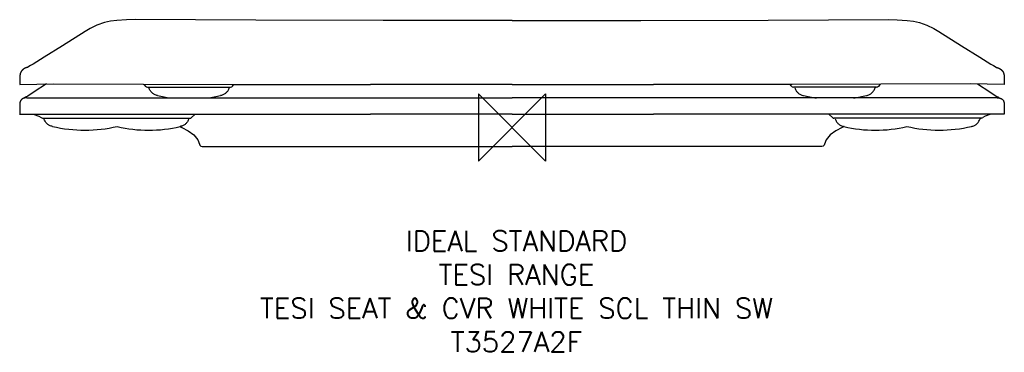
# Model space of a CAD drawing. Header units: millimetres. Extents: x 20687 to 22150, y 54 to 548.
import ezdxf

# ---------------------------------------------------------------- set-up
doc = ezdxf.new("R2010")
doc.units = ezdxf.units.MM
doc.header["$LTSCALE"] = 54.820741
doc.layers.get('0').update_dxf_attribs({"linetype": 'CONTINUOUS'})
doc.layers.add('Origin', color=6, linetype='CONTINUOUS')
doc.layers.add('Text', color=7, linetype='CONTINUOUS')
doc.styles.add('Fastrack', font='simplex.shx')

# ---------------------------------------------------------------- blocks, each defined once
blk = doc.blocks.new('ZPO')
at = {"layer": 'Origin'}
blk.add_lwpolyline([(-50, 50), (-50, -50), (50, 50), (50, -50)], close=True, dxfattribs=at)

msp = doc.modelspace()

# ---------------------------------------------------------------- linework, layer by layer
at = {"color": 2, "linetype": 'Continuous'}
for p, q in [((20821.6, 546.2), (20821.6, 546.2)), ((22015, 546.2), (22014.9, 546.2)), ((20791.2, 535.5), (20784.1, 531.1)), ((22045.4, 535.5), (22052.5, 531.1)), ((20723.1, 492.8), (20706.4, 482.4)), ((22113.4, 492.8), (22130.1, 482.4)), ((20695.5, 476.7), (20695.4, 476.7)), ((20695.7, 476.8), (20695.5, 476.7)), ((20695.9, 476.8), (20695.7, 476.8)), ((20696, 476.9), (20695.9, 476.8)), ((20696.2, 477), (20696, 476.9)), ((20696.4, 477), (20696.2, 477)), ((20696.6, 477.1), (20696.4, 477)), ((20696.7, 477.2), (20696.6, 477.1)), ((20696.9, 477.2), (20696.7, 477.2)), ((20697.1, 477.3), (20696.9, 477.2)), ((20697.3, 477.3), (20697.1, 477.3)), ((20697.5, 477.4), (20697.3, 477.3)), ((20697.7, 477.4), (20697.5, 477.4)), ((20697.9, 477.5), (20697.7, 477.4)), ((20698.1, 477.6), (20697.9, 477.5)), ((20698.3, 477.6), (20698.1, 477.6)), ((20700.3, 478.7), (20698.3, 477.6)), ((20702.7, 480.2), (20700.3, 478.7)), ((20706.4, 482.4), (20702.7, 480.2)), ((22130.1, 482.4), (22133.8, 480.2)), ((22133.8, 480.2), (22136.3, 478.7)), ((22136.3, 478.7), (22138.3, 477.6)), ((22138.3, 477.6), (22138.5, 477.6)), ((22138.5, 477.6), (22138.7, 477.5)), ((22138.7, 477.5), (22138.9, 477.4)), ((22138.9, 477.4), (22139.1, 477.4)), ((22139.1, 477.4), (22139.3, 477.3)), ((22139.3, 477.3), (22139.5, 477.3)), ((22139.5, 477.3), (22139.6, 477.2)), ((22139.6, 477.2), (22139.8, 477.2)), ((22139.8, 477.2), (22140, 477.1)), ((22140, 477.1), (22140.2, 477)), ((22140.2, 477), (22140.4, 477)), ((22140.4, 477), (22140.5, 476.9)), ((22140.5, 476.9), (22140.7, 476.8)), ((22140.7, 476.8), (22140.9, 476.8)), ((22140.9, 476.8), (22141, 476.7)), ((22141, 476.7), (22141.2, 476.7)), ((20686.9, 452.2), (20686.9, 452.2)), ((20708.1, 441), (20698.6, 435)), ((20726.5, 452.9), (20708.1, 441)), ((20708.1, 441), (20708.1, 441)), ((20876.6, 448.2), (21000, 448.2)), ((20878.3, 448.2), (20878.7, 447.1)), ((20997.9, 447.1), (20998.3, 448.2)), ((21002, 452.2), (21003.3, 452.2)), ((21003.3, 450), (21004.5, 451.7)), ((21004.5, 451.7), (21004.9, 452.2)), ((21418.3, 452.2), (21208.1, 452.2)), ((21418.3, 452.2), (21628.4, 452.2)), ((21832, 451.7), (21831.7, 452.2)), ((21833.2, 450), (21832, 451.7)), ((21834.5, 452.2), (21833.2, 452.2)), ((21960, 448.2), (21836.6, 448.2)), ((21838.7, 447.1), (21838.3, 448.2)), ((21958.3, 448.2), (21957.9, 447.1)), ((22110.1, 452.9), (22128.5, 441)), ((22128.5, 441), (22128.5, 441)), ((22128.5, 441), (22138, 435)), ((22149.7, 452.2), (22149.7, 452.2)), ((20695.3, 433.1), (20693.4, 432)), ((20698.6, 435), (20695.3, 433.1)), ((20697.3, 432.2), (21418.3, 432.2)), ((22139.3, 432.2), (21418.3, 432.2)), ((22138, 435), (22141.2, 433.1)), ((22141.2, 433.1), (22143.1, 432)), ((20686.8, 422.4), (20686.6, 408.2)), ((22149.8, 422.4), (22150, 408.2)), ((20686.6, 408.2), (20686.5, 408.2)), ((20686.5, 408.2), (20687, 408.2)), ((20687, 408.2), (21207.8, 408.2)), ((20700.7, 408.2), (20708, 407.3)), ((20720.6, 402.2), (20940, 402.2)), ((20722.3, 402.2), (20722.7, 401.1)), ((20937.9, 401.1), (20938.3, 402.2)), ((20941.5, 402.5), (20947.4, 408.2)), ((21418.3, 408.2), (21208, 408.2)), ((21418.3, 408.2), (21418.3, 408.2)), ((21418.3, 408.2), (21418.3, 408.2)), ((21418.3, 408.2), (21628.6, 408.2)), ((22149.6, 408.2), (21628.8, 408.2)), ((21895.1, 402.5), (21889.2, 408.2)), ((22116, 402.2), (21896.6, 402.2)), ((21898.7, 401.1), (21898.3, 402.2)), ((22114.3, 402.2), (22113.9, 401.1)), ((22135.8, 408.2), (22128.5, 407.3)), ((22150, 408.2), (22149.6, 408.2)), ((22150, 408.2), (22150, 408.2)), ((20924.3, 389.5), (20927.3, 388.4)), ((21912.2, 389.5), (21909.2, 388.4)), ((20957.8, 360.2), (21418.3, 360.2)), ((21878.8, 360.2), (21418.3, 360.2))]:
    msp.add_line(p, q, dxfattribs=at)
for points in [[(20821.6, 546.2), (20812.8, 544.3), (20801.4, 540.5), (20791.2, 535.5)], [(20858.4, 548.5), (20845.5, 548.4), (20830.9, 547.5), (20821.6, 546.2)], [(21418.3, 547.2), (21226.6, 547.3), (21037.5, 547.7), (20858.4, 548.5)], [(21418.3, 547.2), (21610, 547.3), (21799, 547.7), (21978.2, 548.5)], [(21978.2, 548.5), (21991, 548.4), (22005.7, 547.5), (22015, 546.2)], [(22014.9, 546.2), (22023.8, 544.3), (22035.1, 540.5), (22045.4, 535.5)], [(20784, 531.1), (20750.1, 509.7), (20723.1, 492.8)], [(22052.6, 531.1), (22086.5, 509.7), (22113.4, 492.8)], [(20695.4, 476.7), (20695.3, 476.6), (20695.2, 476.6), (20695.1, 476.5), (20695, 476.5), (20695, 476.5), (20694.9, 476.4), (20694.8, 476.4), (20694.7, 476.4), (20694.6, 476.3), (20694.6, 476.3), (20694.5, 476.3), (20694.4, 476.2), (20694.3, 476.2), (20694.3, 476.2), (20694.2, 476.1), (20694.1, 476.1), (20694, 476), (20694, 476), (20693.9, 476), (20693.8, 475.9), (20693.7, 475.9), (20693.7, 475.9), (20693.6, 475.8), (20693.5, 475.8), (20693.5, 475.7), (20693.4, 475.7), (20693.3, 475.7), (20693.2, 475.6), (20693.2, 475.6), (20693.1, 475.5), (20693, 475.5), (20693, 475.5), (20692.9, 475.4), (20692.9, 475.4), (20692.8, 475.4), (20692.7, 475.3), (20692.7, 475.3), (20692.6, 475.2), (20692.6, 475.2), (20692.5, 475.2), (20692.4, 475.1), (20692.4, 475.1), (20692.3, 475.1), (20692.3, 475), (20692.2, 475), (20692.2, 474.9), (20692.1, 474.9), (20692.1, 474.9), (20692, 474.8), (20691.9, 474.8), (20691.9, 474.7), (20691.8, 474.7), (20691.8, 474.7), (20691.7, 474.6), (20691.7, 474.6), (20691.6, 474.5), (20691.5, 474.5), (20691.5, 474.4), (20691.4, 474.4), (20691.4, 474.4), (20691.3, 474.3), (20691.3, 474.3), (20691.2, 474.2), (20691.2, 474.2), (20691.1, 474.1), (20691, 474.1), (20691, 474), (20690.9, 474), (20690.9, 473.9), (20690.8, 473.9), (20690.8, 473.8), (20690.7, 473.8), (20690.6, 473.7), (20690.6, 473.7), (20690.5, 473.6), (20690.5, 473.5), (20690.4, 473.5), (20690.4, 473.4), (20690.3, 473.4), (20690.2, 473.3), (20690.2, 473.2), (20690.1, 473.2), (20690.1, 473.1), (20690, 473.1), (20689.9, 473), (20689.9, 472.9), (20689.8, 472.8), (20689.7, 472.8), (20689.7, 472.7), (20689.6, 472.6), (20689.6, 472.5), (20689.5, 472.4), (20689.4, 472.4), (20689.4, 472.3), (20689.3, 472.2), (20689.2, 472.1), (20689.2, 472), (20689.1, 471.9), (20689, 471.8), (20689, 471.7), (20688.9, 471.6), (20688.8, 471.5), (20688.7, 471.4), (20688.7, 471.3), (20688.6, 471.1), (20688.5, 471), (20688.5, 470.9), (20688.4, 470.8), (20688.3, 470.6), (20688.3, 470.5), (20688.2, 470.3), (20688.1, 470.2), (20688, 470.1), (20688, 469.9), (20687.9, 469.7), (20687.8, 469.6), (20687.8, 469.4), (20687.7, 469.3), (20687.7, 469.1), (20687.6, 468.9), (20687.5, 468.7), (20687.5, 468.6), (20687.4, 468.4), (20687.4, 468.2), (20687.3, 468), (20687.3, 467.8), (20687.2, 467.6), (20687.2, 467.4), (20687.1, 467.2), (20687.1, 467), (20687.1, 466.7), (20687, 466.5), (20687, 466.2), (20686.9, 466), (20686.9, 465.7), (20686.9, 465.4), (20686.8, 465.1), (20686.8, 464.7), (20686.8, 464.4), (20686.8, 464), (20686.8, 463.5), (20686.7, 463), (20686.6, 452.3)], [(22141.2, 476.7), (22141.3, 476.6), (22141.4, 476.6), (22141.4, 476.5), (22141.5, 476.5), (22141.6, 476.5), (22141.7, 476.4), (22141.8, 476.4), (22141.8, 476.4), (22141.9, 476.3), (22142, 476.3), (22142.1, 476.3), (22142.2, 476.2), (22142.2, 476.2), (22142.3, 476.2), (22142.4, 476.1), (22142.5, 476.1), (22142.5, 476), (22142.6, 476), (22142.7, 476), (22142.8, 475.9), (22142.8, 475.9), (22142.9, 475.9), (22143, 475.8), (22143, 475.8), (22143.1, 475.7), (22143.2, 475.7), (22143.3, 475.7), (22143.3, 475.6), (22143.4, 475.6), (22143.5, 475.5), (22143.5, 475.5), (22143.6, 475.5), (22143.7, 475.4), (22143.7, 475.4), (22143.8, 475.4), (22143.8, 475.3), (22143.9, 475.3), (22144, 475.2), (22144, 475.2), (22144.1, 475.2), (22144.1, 475.1), (22144.2, 475.1), (22144.2, 475.1), (22144.3, 475), (22144.4, 475), (22144.4, 474.9), (22144.5, 474.9), (22144.5, 474.9), (22144.6, 474.8), (22144.6, 474.8), (22144.7, 474.7), (22144.7, 474.7), (22144.8, 474.7), (22144.9, 474.6), (22144.9, 474.6), (22145, 474.5), (22145, 474.5), (22145.1, 474.4), (22145.1, 474.4), (22145.2, 474.4), (22145.3, 474.3), (22145.3, 474.3), (22145.4, 474.2), (22145.4, 474.2), (22145.5, 474.1), (22145.5, 474.1), (22145.6, 474), (22145.6, 474), (22145.7, 473.9), (22145.8, 473.9), (22145.8, 473.8), (22145.9, 473.8), (22145.9, 473.7), (22146, 473.7), (22146, 473.6), (22146.1, 473.5), (22146.2, 473.5), (22146.2, 473.4), (22146.3, 473.4), (22146.3, 473.3), (22146.4, 473.2), (22146.5, 473.2), (22146.5, 473.1), (22146.6, 473.1), (22146.6, 473), (22146.7, 472.9), (22146.8, 472.8), (22146.8, 472.8), (22146.9, 472.7), (22147, 472.6), (22147, 472.5), (22147.1, 472.4), (22147.1, 472.4), (22147.2, 472.3), (22147.3, 472.2), (22147.3, 472.1), (22147.4, 472), (22147.5, 471.9), (22147.6, 471.8), (22147.6, 471.7), (22147.7, 471.6), (22147.8, 471.5), (22147.8, 471.4), (22147.9, 471.3), (22148, 471.1), (22148, 471), (22148.1, 470.9), (22148.2, 470.8), (22148.2, 470.6), (22148.3, 470.5), (22148.4, 470.3), (22148.5, 470.2), (22148.5, 470.1), (22148.6, 469.9), (22148.7, 469.7), (22148.7, 469.6), (22148.8, 469.4), (22148.9, 469.3), (22148.9, 469.1), (22149, 468.9), (22149, 468.7), (22149.1, 468.6), (22149.1, 468.4), (22149.2, 468.2), (22149.2, 468), (22149.3, 467.8), (22149.3, 467.6), (22149.4, 467.4), (22149.4, 467.2), (22149.5, 467), (22149.5, 466.7), (22149.6, 466.5), (22149.6, 466.2), (22149.6, 466), (22149.7, 465.7), (22149.7, 465.4), (22149.7, 465.1), (22149.8, 464.7), (22149.8, 464.4), (22149.8, 464), (22149.8, 463.5), (22149.8, 463), (22150, 452.3)], [(20686.9, 452.2), (20737.5, 453.1), (21002.7, 452.2)], [(20870.4, 452.4), (20871.9, 451.2), (20873.7, 449.4)], [(22149.7, 452.2), (22099.1, 453.1), (21833.9, 452.2)], [(21966.2, 452.4), (21964.6, 451.2), (21962.9, 449.4)], [(20691.6, 431.3), (20691.5, 431.3), (20691.5, 431.3), (20691.4, 431.3), (20691.3, 431.2), (20691.3, 431.2), (20691.2, 431.2), (20691.2, 431.1), (20691.1, 431.1), (20691, 431.1), (20691, 431.1), (20690.9, 431), (20690.9, 431), (20690.8, 431), (20690.7, 430.9), (20690.7, 430.9), (20690.6, 430.8), (20690.5, 430.8), (20690.5, 430.8), (20690.4, 430.7), (20690.3, 430.7), (20690.3, 430.6), (20690.2, 430.6), (20690.1, 430.5), (20690, 430.5), (20689.9, 430.4), (20689.9, 430.3), (20689.8, 430.3), (20689.7, 430.2), (20689.6, 430.1), (20689.5, 430), (20689.3, 429.9), (20689.2, 429.8), (20689.1, 429.6), (20688.9, 429.5), (20688.7, 429.2), (20688.5, 428.9), (20688.2, 428.5), (20688, 428.1), (20687.8, 427.7), (20687.6, 427.4), (20687.5, 427.1), (20687.4, 426.7), (20687.3, 426.3), (20687.1, 425.9), (20687, 425.3), (20686.9, 424.5), (20686.9, 423.8), (20686.8, 422.9), (20686.8, 422.4)], [(20697.3, 432.2), (20694.5, 432.1), (20694.2, 432.1), (20693.9, 432), (20693.6, 432), (20693.3, 431.9), (20693.2, 431.9), (20693, 431.8), (20692.9, 431.8), (20692.8, 431.8), (20692.7, 431.7), (20692.6, 431.7), (20692.5, 431.7), (20692.4, 431.7), (20692.3, 431.6), (20692.3, 431.6), (20692.2, 431.6), (20692.1, 431.6), (20692, 431.5), (20692, 431.5), (20691.9, 431.5), (20691.8, 431.4), (20691.8, 431.4), (20691.7, 431.4), (20691.6, 431.4), (20691.6, 431.3)], [(22139.3, 432.2), (22142.1, 432.1), (22142.4, 432.1), (22142.7, 432), (22143, 432), (22143.2, 431.9), (22143.4, 431.9), (22143.5, 431.8), (22143.7, 431.8), (22143.8, 431.8), (22143.9, 431.7), (22144, 431.7), (22144.1, 431.7), (22144.2, 431.7), (22144.2, 431.6), (22144.3, 431.6), (22144.4, 431.6), (22144.5, 431.6), (22144.5, 431.5), (22144.6, 431.5), (22144.7, 431.5), (22144.7, 431.4), (22144.8, 431.4), (22144.9, 431.4), (22144.9, 431.4), (22145, 431.3)], [(22145, 431.3), (22145.1, 431.3), (22145.1, 431.3), (22145.2, 431.3), (22145.2, 431.2), (22145.3, 431.2), (22145.4, 431.2), (22145.4, 431.1), (22145.5, 431.1), (22145.5, 431.1), (22145.6, 431.1), (22145.7, 431), (22145.7, 431), (22145.8, 431), (22145.8, 430.9), (22145.9, 430.9), (22146, 430.8), (22146, 430.8), (22146.1, 430.8), (22146.2, 430.7), (22146.2, 430.7), (22146.3, 430.6), (22146.4, 430.6), (22146.5, 430.5), (22146.5, 430.5), (22146.6, 430.4), (22146.7, 430.3), (22146.8, 430.3), (22146.9, 430.2), (22147, 430.1), (22147.1, 430), (22147.2, 429.9), (22147.4, 429.8), (22147.5, 429.6), (22147.6, 429.5), (22147.8, 429.2), (22148.1, 428.9), (22148.4, 428.5), (22148.6, 428.1), (22148.8, 427.7), (22148.9, 427.4), (22149.1, 427.1), (22149.2, 426.7), (22149.3, 426.3), (22149.4, 425.9), (22149.6, 425.3), (22149.6, 424.5), (22149.7, 423.8), (22149.8, 422.9), (22149.8, 422.4)], [(20708, 407.3), (20715, 404.9), (20718.4, 402.9)], [(22128.5, 407.3), (22121.6, 404.9), (22118.2, 402.9)], [(20927.3, 388.4), (20937.1, 383.5), (20945.5, 377.3), (20951.4, 369.9), (20953.9, 363.3)], [(21909.2, 388.4), (21899.5, 383.5), (21891.1, 377.3), (21885.2, 369.9), (21882.7, 363.3)], [(20953.9, 363.3), (20954.5, 361.9), (20955.9, 360.7), (20957.8, 360.2)], [(21882.7, 363.3), (21882.1, 361.9), (21880.6, 360.7), (21878.8, 360.2)]]:
    msp.add_lwpolyline(points, dxfattribs=at)
for centre, radius, start, end in [((20876.6, 452.2), 4, 223.7398, 270), ((21000, 452.2), 4, 270, 326.8425), ((21836.6, 452.2), 4, 213.1575, 270), ((21960, 452.2), 4, 270, 316.2602), ((20938.3, 632.7), 202.5, 256.6319, 262.1732), ((20938.3, 632.7), 202.5, 277.8291, 283.3681), ((21898.3, 632.7), 202.5, 256.6319, 262.1709), ((21898.3, 632.7), 202.5, 277.8268, 283.3681), ((20720.6, 406.2), 4, 236.5133, 270), ((20940, 406.2), 4, 270, 292.4321), ((21896.6, 406.2), 4, 247.5679, 270), ((22116, 406.2), 4, 270, 303.4867), ((20783.5, 596.8), 212.5, 256.9483, 283.0517), ((20878.3, 586.7), 202.5, 256.6319, 283.3681), ((20882.7, 283.9), 113.7, 68.1452, 68.3675), ((21958.3, 586.7), 202.5, 256.6319, 283.3681), ((21953.9, 283.9), 113.7, 111.6324, 111.8548), ((22053.1, 596.8), 212.5, 256.9482, 283.0517)]:
    msp.add_arc(centre, radius, start, end, dxfattribs=at)
for points, knots in [([(20891.5, 435.7), (20889.9, 436.1), (20887.1, 437), (20883.4, 439.4), (20880.5, 442.8), (20879.3, 445.6), (20878.7, 447.1)], [0, 0, 0, 0, 0.266454, 0.5, 0.733546, 1, 1, 1, 1]), ([(20997.9, 447.1), (20997.3, 445.6), (20996.1, 442.8), (20993.2, 439.4), (20989.5, 437), (20986.7, 436.1), (20985.1, 435.7)], [0, 0, 0, 0, 0.266454, 0.5, 0.733546, 1, 1, 1, 1]), ([(21003.3, 452.2), (21018.3, 452.1), (21086.6, 452.1), (21154.9, 452.1), (21208.2, 452.1)], [0, 0, 0, 0, 0.219638, 1, 1, 1, 1]), ([(21833.3, 452.2), (21818.3, 452.1), (21750, 452.1), (21681.7, 452.1), (21628.4, 452.1)], [0, 0, 0, 0, 0.219638, 1, 1, 1, 1]), ([(21838.7, 447.1), (21839.3, 445.6), (21840.5, 442.8), (21843.4, 439.4), (21847.1, 437), (21849.9, 436.1), (21851.5, 435.7)], [0, 0, 0, 0, 0.266454, 0.5, 0.733546, 1, 1, 1, 1]), ([(21945.1, 435.7), (21946.7, 436.1), (21949.5, 437), (21953.2, 439.4), (21956.1, 442.8), (21957.3, 445.6), (21957.9, 447.1)], [0, 0, 0, 0, 0.266454, 0.5, 0.733546, 1, 1, 1, 1]), ([(20735.5, 389.7), (20733.9, 390.1), (20731.1, 391), (20727.4, 393.4), (20724.5, 396.8), (20723.3, 399.6), (20722.7, 401.1)], [0, 0, 0, 0, 0.266454, 0.5, 0.733546, 1, 1, 1, 1]), ([(20937.9, 401.1), (20937.3, 399.6), (20936.1, 396.8), (20933.2, 393.4), (20929.5, 391), (20926.7, 390.1), (20925.1, 389.7)], [0, 0, 0, 0, 0.266454, 0.5, 0.733546, 1, 1, 1, 1]), ([(21898.7, 401.1), (21899.3, 399.6), (21900.5, 396.8), (21903.4, 393.4), (21907.1, 391), (21909.9, 390.1), (21911.5, 389.7)], [0, 0, 0, 0, 0.266454, 0.5, 0.733546, 1, 1, 1, 1]), ([(22101.1, 389.7), (22102.7, 390.1), (22105.5, 391), (22109.2, 393.4), (22112.1, 396.8), (22113.3, 399.6), (22113.9, 401.1)], [0, 0, 0, 0, 0.266454, 0.5, 0.733546, 1, 1, 1, 1])]:
    msp.add_open_spline(points, degree=3, knots=knots, dxfattribs=at)

# ---------------------------------------------------------------- block references
at = {"layer": 'Origin', "color": 2}
msp.add_blockref('ZPO', (21418.3, 388.2), dxfattribs=at)

# ---------------------------------------------------------------- texts
at = {"layer": 'Text', "insert": (21424.9, 234.6), "char_height": 30, "width": 2237.289, "attachment_point": 2, "style": 'Fastrack'}
msp.add_mtext('IDEAL STANDARD\\PTESI RANGE\\PTESI SEAT & CVR WHITE SCL THIN SW\\PT3527A2F', dxfattribs=at)

doc.saveas('drawing.dxf')
